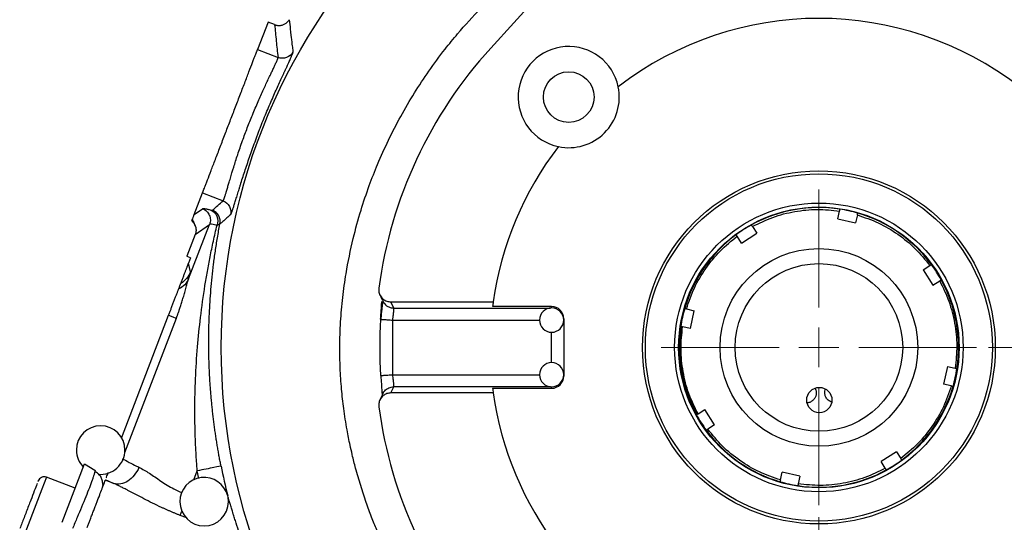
# Model space of a CAD drawing. Header units: inches. Extents: x 0.6 to 16.3, y 0.2 to 11.5.
# Tile 31 of 33: x 10.1 to 13.3, y 6.9 to 8.5. Entities that reach past the tile are written whole.
import ezdxf

# ---------------------------------------------------------------- set-up
doc = ezdxf.new("R2010")
doc.units = ezdxf.units.IN
doc.header["$MEASUREMENT"] = 0
doc.styles.add('SLDTEXTSTYLE0', font='TXT', dxfattribs={"width": 0.75})
doc.dimstyles.new('SLDDIMSTYLE0', dxfattribs={"dimtxt": 0.137795, "dimasz": 0.14, "dimexe": 0, "dimexo": 0.0625, "dimgap": 0.034449, "dimtad": 0, "dimtih": 1, "dimtoh": 1, "dimdec": 1, "dimlfac": 1.5, "dimrnd": 1e-09, "dimzin": 12, "dimdsep": 46, "dimtxsty": 'SLDTEXTSTYLE0', "dimblk1": 'CLOSED', "dimblk2": 'CLOSED', "dimsah": 1, "dimcen": 0.09, "dimadec": 0, "dimazin": 3, "dimtfac": 1, "dimtdec": 1, "dimtofl": 0, "dimtmove": 0, "dimatfit": 3, "dimldrblk": 'CLOSED', "dimfxl": 0, "dimfrac": 2, "dimtolj": 1, "dimtzin": 12, "dimarcsym": 0})
doc.dimstyles.new('SLDDIMSTYLE2', dxfattribs={"dimtxt": 0.137795, "dimasz": 0.14, "dimexe": 0, "dimexo": 0.0625, "dimgap": 0.034449, "dimtad": 0, "dimdec": 1, "dimlfac": 1.5, "dimrnd": 1e-09, "dimzin": 12, "dimdsep": 46, "dimtxsty": 'SLDTEXTSTYLE0', "dimblk1": 'CLOSED', "dimblk2": 'CLOSED', "dimsah": 1, "dimcen": 0.09, "dimadec": 0, "dimazin": 3, "dimtfac": 1, "dimtdec": 1, "dimtmove": 0, "dimatfit": 0, "dimldrblk": 'CLOSED', "dimfxl": 0, "dimfrac": 2, "dimtolj": 1, "dimtzin": 12, "dimarcsym": 0})

# ---------------------------------------------------------------- blocks, each defined once
blk = doc.blocks.new('_Closed')
at = {"color": 0, "linetype": 'ByBlock', "lineweight": -2}
for p, q in [((-1, 0.166667), (0, 0)), ((-1, 0.166667), (-1, -0.166667)), ((0, 0), (-1, -0.166667)), ((0, 0), (-1, 0))]:
    blk.add_line(p, q, dxfattribs=at)
blk = doc.blocks.new('_D_2')
at = {"color": 7, "linetype": 'Continuous', "lineweight": 0}
for p, q in [((12.7256, 6.8784), (12.7256, 4.1859)), ((11.8923, 4.8216), (11.8923, 4.1859)), ((12.2035, 4.4238), (12.1616, 4.4238)), ((12.1616, 4.4238), (12.1616, 4.205)), ((12.4072, 4.4238), (12.4492, 4.4238)), ((12.4492, 4.4238), (12.4492, 4.205)), ((11.8923, 4.2253), (11.6423, 4.2253)), ((12.7256, 4.2253), (12.9756, 4.2253)), ((12.1616, 4.205), (12.2035, 4.205)), ((12.4492, 4.205), (12.4072, 4.205))]:
    blk.add_line(p, q, dxfattribs=at)
at = {"color": 7, "linetype": 'Continuous', "lineweight": 18, "xscale": 0.14, "yscale": 0.14}
blk.add_blockref('_Closed', (11.8923, 4.2253, -0.4879), dxfattribs=at)
at = {"color": 7, "linetype": 'Continuous', "lineweight": 18, "xscale": 0.14, "yscale": 0.14, "rotation": 180.0000000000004}
blk.add_blockref('_Closed', (12.7256, 4.2253, -0.4879), dxfattribs=at)
at = {"color": 7, "linetype": 'Continuous', "lineweight": 18, "char_height": 0.1378, "attachment_point": 1, "style": 'SLDTEXTSTYLE0'}
for s, insert in [('32', (12.2035, 4.3826)), ('1.3', (12.1781, 4.1765))]:
    blk.add_mtext(s, dxfattribs=dict(at, insert=insert))
blk = doc.blocks.new('_D_6')
at = {"color": 7, "linetype": 'Continuous', "lineweight": 0}
for p, q in [((13.2853, 7.4381), (15.42, 7.4381)), ((15.3807, 7.4381), (15.3807, 6.0019)), ((15.228, 5.9739), (15.186, 5.9739)), ((15.186, 5.9739), (15.186, 5.7551)), ((15.5334, 5.9739), (15.5754, 5.9739)), ((15.5754, 5.9739), (15.5754, 5.7551)), ((15.186, 5.7551), (15.228, 5.7551)), ((15.5754, 5.7551), (15.5334, 5.7551)), ((15.3807, 4.6217), (15.3807, 5.549)), ((13.9711, 4.6217), (15.42, 4.6217))]:
    blk.add_line(p, q, dxfattribs=at)
at = {"color": 7, "linetype": 'Continuous', "lineweight": 18, "xscale": 0.14, "yscale": 0.14}
for p, rotation in [((15.3807, 7.4381, -0.4879), 90.0000000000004), ((15.3807, 4.6217, -0.4879), 270.0000000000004)]:
    blk.add_blockref('_Closed', p, dxfattribs=dict(at, rotation=rotation))
at = {"color": 7, "linetype": 'Continuous', "lineweight": 18, "char_height": 0.1378, "attachment_point": 1, "style": 'SLDTEXTSTYLE0'}
for s, insert in [('107', (15.228, 5.9328)), ('4.2', (15.2534, 5.7266))]:
    blk.add_mtext(s, dxfattribs=dict(at, insert=insert))
blk = doc.blocks.new('SW_CENTERMARKSYMBOL_0')
at = {"color": 0, "linetype": 'Continuous', "lineweight": 18}
for p, q in [((0, 0.1312), (0, 0.5203)), ((0, 0), (0, 0.0656)), ((-0.1312, 0), (-0.5203, 0)), ((0, 0), (-0.0656, 0)), ((0, 0), (0, -0.0656)), ((0, 0), (0.0656, 0)), ((0.1312, 0), (0.5203, 0)), ((0, -0.1312), (0, -0.5203))]:
    blk.add_line(p, q, dxfattribs=at)

msp = doc.modelspace()

# ---------------------------------------------------------------- linework, layer by layer
at = {"color": 7, "linetype": 'Continuous', "lineweight": 25}
for p, q in [((12.2172, 9.0541), (11.6434, 8.4246)), ((10.9091, 8.51), (10.8744, 8.4197)), ((10.9308, 8.5017), (10.9091, 8.51)), ((10.8744, 8.4197), (10.9421, 8.3937)), ((10.6656, 7.8756), (10.6931, 7.9473)), ((10.6931, 7.9473), (10.7608, 7.9213)), ((10.6656, 7.8756), (10.6932, 7.8952)), ((12.7882, 7.8619), (12.7938, 7.8876)), ((12.7882, 7.8619), (12.8468, 7.849)), ((12.8524, 7.8747), (12.8468, 7.849)), ((10.6473, 7.6639), (10.7162, 7.8435)), ((10.669, 7.8101), (10.7162, 7.8435)), ((12.5065, 7.8365), (12.5207, 7.8143)), ((10.669, 7.8101), (10.6418, 7.7392)), ((12.4702, 7.782), (12.456, 7.8042)), ((12.4702, 7.782), (12.5207, 7.8143)), ((10.6418, 7.7392), (10.6421, 7.738)), ((10.6539, 7.7335), (10.6421, 7.738)), ((10.6539, 7.7335), (10.6471, 7.7158)), ((10.6534, 7.6875), (10.6471, 7.7158)), ((13.0695, 7.6935), (13.0917, 7.7077)), ((13.0695, 7.6935), (13.1018, 7.643)), ((13.1018, 7.643), (13.124, 7.6572)), ((10.6054, 7.6091), (10.6048, 7.6094)), ((11.3238, 7.5679), (11.3142, 7.5881)), ((11.3142, 7.5881), (11.6519, 7.5881)), ((11.8441, 7.5726), (11.6498, 7.5726)), ((10.4255, 7.1386), (10.5812, 7.5441)), ((12.289, 7.5649), (12.3147, 7.5592)), ((12.3018, 7.5006), (12.3147, 7.5592)), ((11.3203, 7.3481), (11.3203, 7.5281)), ((11.8841, 7.5325), (11.8841, 7.3437)), ((12.3018, 7.5006), (12.2761, 7.5063)), ((13.1494, 7.3756), (13.1365, 7.317)), ((13.1494, 7.3756), (13.1751, 7.3699)), ((11.2804, 7.3455), (11.2808, 7.3455)), ((11.3142, 7.2881), (11.3238, 7.3082)), ((13.1622, 7.3113), (13.1365, 7.317)), ((11.6519, 7.2881), (11.3142, 7.2881)), ((11.6498, 7.3035), (11.8441, 7.3035)), ((12.3272, 7.219), (12.3494, 7.2332)), ((12.3817, 7.1826), (12.3494, 7.2332)), ((12.3817, 7.1826), (12.3595, 7.1684)), ((12.9811, 7.0942), (12.9305, 7.0619)), ((12.9811, 7.0942), (12.9953, 7.072)), ((10.23, 6.8619), (10.3039, 7.0543)), ((10.3039, 7.0543), (10.3381, 7.0338)), ((12.9447, 7.0397), (12.9305, 7.0619)), ((12.5988, 7.0015), (12.6045, 7.0272)), ((12.6631, 7.0143), (12.6045, 7.0272)), ((12.6631, 7.0143), (12.6574, 6.9886)), ((10.2731, 6.974), (10.1785, 7.0104)), ((10.3639, 6.9868), (10.3604, 6.969)), ((10.4007, 6.9895), (10.3724, 7.0003))]:
    msp.add_line(p, q, dxfattribs=at)
at = {"color": 8, "linetype": 'Continuous', "lineweight": 25}
for p, q in [((11.3238, 7.5679), (11.8406, 7.5679)), ((11.8441, 7.5681), (11.8441, 7.5726)), ((10.4367, 7.0915), (10.6067, 7.5343)), ((11.3203, 7.5281), (11.8041, 7.5281)), ((11.8441, 7.3881), (11.8441, 7.4881)), ((11.3203, 7.3481), (11.8041, 7.3481)), ((11.8406, 7.3082), (11.3238, 7.3082)), ((11.8441, 7.3035), (11.8441, 7.3081)), ((10.6644, 7.0021), (10.6756, 7.0313)), ((10.6813, 7.0062), (10.6756, 7.0313)), ((10.1785, 7.0104), (10.1632, 6.9706)), ((10.1632, 6.9706), (10.0901, 6.7801)), ((10.6379, 6.8774), (10.6193, 6.8846))]:
    msp.add_line(p, q, dxfattribs=at)
at = {"color": 7, "linetype": 'Continuous', "lineweight": 25, "flags": 128}
msp.add_lwpolyline([(12.2728, 7.5068), (12.2707, 7.4915), (12.2676, 7.4341)], dxfattribs=at)
at = {"color": 7, "linetype": 'Continuous', "lineweight": 25}
for centre, radius in [((12.7256, 7.4381), 1.9709), ((11.9007, 8.263), 0.0833), ((12.7256, 7.4381), 0.5818), ((12.7256, 7.4381), 0.5722), ((12.7256, 7.4381), 0.4758), ((12.7256, 7.4381), 0.4625), ((12.7256, 7.4381), 0.3259), ((12.7256, 7.4381), 0.2763), ((12.7271, 7.2648), 0.0417)]:
    msp.add_circle(centre, radius, dxfattribs=at)
for centre, radius, start, end in [((12.7256, 7.4381), 1.0842, 52.3827, 127.6173), ((12.7256, 7.4381), 1.4644, 137.6489, 172.3211), ((11.9007, 8.263), 0.1667, 11.7066, 258.2934), ((11.9007, 8.263), 0.1667, 258.2934, 11.7066), ((12.7256, 7.4381), 1.0842, 142.3827, 172.0475), ((12.7256, 7.4381), 0.4607, 81.324, 118.8562), ((12.7256, 7.4381), 0.4607, 73.8562, 81.324), ((12.7256, 7.4381), 0.4607, 36.324, 73.8562), ((12.7256, 7.4381), 0.4607, 118.8562, 126.324), ((12.7256, 7.4381), 0.4607, 126.324, 163.8562), ((12.7256, 7.4381), 0.4607, 28.8562, 36.324), ((12.7256, 7.4381), 0.4607, 351.324, 28.8562), ((12.7256, 7.4381), 1.0842, 172.0475, 172.8715), ((11.8441, 7.5281), 0.04, 0, 180), ((12.7256, 7.4381), 0.4607, 163.8562, 171.324), ((12.7256, 7.4381), 1.4482, 176.3355, 183.6652), ((11.8441, 7.5281), 0.04, 180, 0), ((12.7256, 7.4381), 0.4607, 171.324, 208.8562), ((12.7256, 7.4381), 0.458, 180.5, 208.7622), ((11.8441, 7.3481), 0.04, 0, 180), ((11.8441, 7.3481), 0.04, 180, 0), ((12.7256, 7.4381), 0.4607, 343.8562, 351.324), ((12.7256, 7.4381), 0.4607, 306.324, 343.8562), ((12.7256, 7.4381), 1.0842, 187.1285, 187.9525), ((12.7256, 7.4381), 1.0842, 187.9525, 217.6173), ((12.7256, 7.4381), 1.4644, 187.6789, 222.3511), ((12.7256, 7.4381), 0.4607, 208.8562, 216.324), ((10.3571, 7.0998), 0.08, 0, 180), ((12.7256, 7.4381), 0.4607, 216.324, 253.8562), ((10.3571, 7.0998), 0.08, 180, 224.3262), ((10.3571, 7.0998), 0.08, 264.2332, 0), ((12.7256, 7.4381), 2.01, 191.2229, 194.0794), ((12.7256, 7.4381), 0.4607, 298.8562, 306.324), ((12.7256, 7.4381), 0.4607, 261.324, 298.8562), ((10.1708, 6.9904), 0.0213, 69, 159), ((10.6984, 6.9297), 0.08, 14.112, 180), ((12.7256, 7.4381), 0.4607, 253.8562, 261.324), ((10.6984, 6.9297), 0.08, 0, 14.112), ((10.6984, 6.9297), 0.08, 180, 0)]:
    msp.add_arc(centre, radius, start, end, dxfattribs=at)
for centre, start_param, end_param in [((11.8441, 7.5325), 4.712389, 6.283185), ((11.8441, 7.3437), 3.141593, 4.712389)]:
    msp.add_ellipse(centre, major_axis=(0, 0.0402), ratio=0.996195, start_param=start_param, end_param=end_param, dxfattribs=at)
for points, knots in [([(12.0428, 6.0134), (12.0212, 6.0241), (11.981, 6.0439), (11.9271, 6.0743), (11.8834, 6.1009), (11.8516, 6.1217), (11.8277, 6.138), (11.8081, 6.1519), (11.7877, 6.1668), (11.7665, 6.1829), (11.7447, 6.2), (11.7246, 6.2164), (11.7034, 6.2343), (11.6827, 6.2525), (11.6592, 6.2738), (11.6348, 6.297), (11.5934, 6.338), (11.5408, 6.395), (11.483, 6.4658), (11.4336, 6.5332), (11.3883, 6.6017), (11.3451, 6.6749), (11.304, 6.7541), (11.2762, 6.8156), (11.2589, 6.8578), (11.2503, 6.8796), (11.2415, 6.903), (11.2325, 6.928), (11.2234, 6.9547), (11.2114, 6.9922), (11.1989, 7.0357), (11.1877, 7.0801), (11.1782, 7.1221), (11.1682, 7.1726), (11.1585, 7.2344), (11.1509, 7.3025), (11.1465, 7.3702), (11.1451, 7.4441), (11.1477, 7.5214), (11.1547, 7.6021), (11.1676, 7.694), (11.1872, 7.7902), (11.2138, 7.8869), (11.2412, 7.9683), (11.2715, 8.0453), (11.3058, 8.1216), (11.3463, 8.2002), (11.3908, 8.2761), (11.4395, 8.35), (11.4874, 8.4148), (11.5442, 8.4843), (11.6005, 8.5458), (11.6587, 8.6023), (11.7056, 8.6442), (11.7522, 8.6827), (11.8001, 8.7191), (11.8494, 8.7534), (11.9001, 8.7858), (11.9525, 8.8163), (12.0001, 8.8417), (12.0298, 8.8557), (12.0414, 8.8612)], [0, 0, 0, 0, 0.020404, 0.037935, 0.052349, 0.063644, 0.070084, 0.07687, 0.084001, 0.091478, 0.0993, 0.107467, 0.113465, 0.122763, 0.130794, 0.140291, 0.151251, 0.180096, 0.205875, 0.228595, 0.250824, 0.275338, 0.300499, 0.32631, 0.332462, 0.339065, 0.34612, 0.353626, 0.361585, 0.369995, 0.38693, 0.399847, 0.408746, 0.423386, 0.443434, 0.461646, 0.481374, 0.500817, 0.524151, 0.546876, 0.5693, 0.60269, 0.629889, 0.654097, 0.675318, 0.699928, 0.724848, 0.750082, 0.774391, 0.799758, 0.818241, 0.85029, 0.870251, 0.886924, 0.903496, 0.921372, 0.937826, 0.954364, 0.972221, 0.989167, 1, 1, 1, 1]), ([(10.9308, 8.5015), (10.9318, 8.5012), (10.9337, 8.5005), (10.9368, 8.4997), (10.94, 8.4992), (10.9434, 8.4989), (10.9469, 8.4989), (10.9506, 8.4992), (10.9543, 8.4999), (10.9583, 8.501), (10.9625, 8.5028), (10.967, 8.5053), (10.9714, 8.5086), (10.9757, 8.5128), (10.978, 8.5162), (10.9792, 8.518)], [0, 0, 0, 0, 0.054536, 0.111387, 0.170567, 0.232074, 0.295892, 0.361995, 0.430362, 0.500996, 0.585744, 0.678045, 0.777902, 0.885238, 1, 1, 1, 1]), ([(10.9792, 8.518), (10.9803, 8.5069), (10.9813, 8.4963), (10.9839, 8.4725), (10.9853, 8.4603), (10.9876, 8.4407), (10.9885, 8.4331), (10.9901, 8.4209), (10.9906, 8.4161), (10.9913, 8.4114)], [-0.99302873, -0.99302873, -0.99302873, -0.99302873, -0.98913116, -0.98913116, -0.9815515, -0.9815515, -0.96942405, -0.96942405, -0.95597016, -0.95597016, -0.95597016, -0.95597016]), ([(10.9309, 8.5017), (10.9317, 8.4927), (10.9333, 8.4747), (10.936, 8.4477), (10.9389, 8.4207), (10.941, 8.4027), (10.9421, 8.3937)], [0, 0, 0, 0, 0.251781, 0.5023746, 0.7517809, 1, 1, 1, 1]), ([(10.6931, 7.9473), (10.6932, 7.9475), (10.6933, 7.9477), (10.6935, 7.9484), (10.6939, 7.9493), (10.6943, 7.9504), (10.6948, 7.9517), (10.6958, 7.9543), (10.6976, 7.959), (10.7007, 7.9671), (10.7046, 7.9774), (10.711, 7.994), (10.7209, 8.0196), (10.7351, 8.0567), (10.7509, 8.0979), (10.7673, 8.1407), (10.7838, 8.1835), (10.8002, 8.2263), (10.8166, 8.2691), (10.8324, 8.3103), (10.8467, 8.3474), (10.8565, 8.373), (10.8629, 8.3896), (10.8668, 8.3999), (10.87, 8.408), (10.872, 8.4134), (10.8733, 8.4167), (10.8741, 8.4187), (10.8743, 8.4194), (10.8744, 8.4197)], [0, 0, 0, 0, 0.009781, 0.019544, 0.029298, 0.039051, 0.048811, 0.058587, 0.089502, 0.120435, 0.152548, 0.18468, 0.250112, 0.315544, 0.379711, 0.441491, 0.500003, 0.558515, 0.620295, 0.684463, 0.749895, 0.815327, 0.84744, 0.879571, 0.910486, 0.941419, 0.960946, 0.98045, 1, 1, 1, 1]), ([(10.7854, 7.8753), (10.7856, 7.8754), (10.7858, 7.8756), (10.7862, 7.8762), (10.7866, 7.8768), (10.7871, 7.8779), (10.7879, 7.8796), (10.789, 7.8824), (10.7903, 7.8858), (10.7917, 7.8898), (10.7932, 7.8943), (10.7955, 7.9012), (10.7987, 7.9113), (10.8031, 7.9255), (10.8081, 7.9417), (10.8127, 7.9568), (10.8161, 7.968), (10.8182, 7.9747), (10.8213, 7.9848), (10.8264, 8.0008), (10.8338, 8.0233), (10.8418, 8.0469), (10.8503, 8.0713), (10.8592, 8.0964), (10.8669, 8.1177), (10.8731, 8.1348), (10.8769, 8.1451), (10.8801, 8.1537), (10.8834, 8.1622), (10.8893, 8.1773), (10.8978, 8.1982), (10.9081, 8.2226), (10.9217, 8.2542), (10.9382, 8.2915), (10.9516, 8.321), (10.959, 8.3371), (10.9616, 8.3427), (10.9639, 8.3477), (10.9669, 8.3543), (10.9711, 8.3633), (10.9765, 8.375), (10.982, 8.3872), (10.9864, 8.397), (10.9887, 8.4028), (10.99, 8.4061), (10.9907, 8.4083), (10.9912, 8.4103), (10.9913, 8.411), (10.9913, 8.4114)], [0, 0, 0, 0, 0.009068, 0.017344, 0.024831, 0.031525, 0.047154, 0.06318, 0.079697, 0.094811, 0.110583, 0.126349, 0.157846, 0.189279, 0.220605, 0.251784, 0.267325, 0.275097, 0.282871, 0.313975, 0.345096, 0.376215, 0.407313, 0.438378, 0.469416, 0.484929, 0.500428, 0.507014, 0.515925, 0.531423, 0.562422, 0.593444, 0.624492, 0.686563, 0.748666, 0.764235, 0.772006, 0.779833, 0.792987, 0.811126, 0.83651, 0.874016, 0.909939, 0.937071, 0.949789, 0.964522, 0.981265, 1, 1, 1, 1]), ([(10.7608, 7.9213), (10.7609, 7.9215), (10.7612, 7.9217), (10.7617, 7.9225), (10.7622, 7.9235), (10.7628, 7.9248), (10.7635, 7.9265), (10.7643, 7.9284), (10.7651, 7.9306), (10.766, 7.9332), (10.7669, 7.936), (10.768, 7.9392), (10.7696, 7.9445), (10.7722, 7.9529), (10.7758, 7.9651), (10.78, 7.9796), (10.7863, 8.0008), (10.7956, 8.0317), (10.809, 8.0735), (10.8241, 8.1175), (10.8405, 8.1619), (10.8581, 8.2057), (10.8764, 8.2486), (10.8943, 8.2885), (10.908, 8.3179), (10.9175, 8.3378), (10.924, 8.3513), (10.9294, 8.3627), (10.9336, 8.3718), (10.9367, 8.3785), (10.9389, 8.3835), (10.9405, 8.3875), (10.9415, 8.3904), (10.9421, 8.3926), (10.9421, 8.3933), (10.9421, 8.3937)], [0, 0, 0, 0, 0.010935, 0.021959, 0.033072, 0.044274, 0.055565, 0.066947, 0.078419, 0.089981, 0.101634, 0.113379, 0.125215, 0.155177, 0.187826, 0.216333, 0.25024, 0.312501, 0.375054, 0.441204, 0.500233, 0.55924, 0.625335, 0.687839, 0.750116, 0.784817, 0.812467, 0.84474, 0.875073, 0.897397, 0.919118, 0.940237, 0.960755, 0.980676, 1, 1, 1, 1]), ([(10.6932, 7.8952), (10.6934, 7.8952), (10.6937, 7.8954), (10.6945, 7.8956), (10.6955, 7.8957), (10.6967, 7.8957), (10.6982, 7.8956), (10.6999, 7.8954), (10.7023, 7.8951), (10.7056, 7.8945), (10.7101, 7.8936), (10.7153, 7.8923), (10.7193, 7.8913), (10.7213, 7.8908)], [0, 0, 0, 0, 0.071602, 0.143049, 0.2144, 0.285716, 0.357056, 0.42848, 0.500049, 0.625138, 0.749946, 0.874793, 1, 1, 1, 1]), ([(10.6932, 7.8952), (10.6981, 7.8933), (10.7026, 7.8904), (10.7102, 7.8832), (10.7132, 7.8789), (10.7175, 7.8693), (10.7187, 7.8641), (10.719, 7.8537), (10.7181, 7.8484), (10.7162, 7.8435)], [0, 0, 0, 0, 0.25, 0.25, 0.5, 0.5, 0.75, 0.75, 1, 1, 1, 1]), ([(10.7213, 7.8908), (10.7222, 7.8906), (10.723, 7.8904), (10.7242, 7.8902), (10.7246, 7.8901), (10.7252, 7.8901), (10.7253, 7.8901), (10.7255, 7.8901), (10.7256, 7.8901), (10.7256, 7.8902)], [-0.06989646, -0.06989646, -0.06989646, -0.06989646, -0.0611594, -0.0611594, -0.04718011, -0.04718011, -0.02481324, -0.02481324, 0, 0, 0, 0]), ([(10.7256, 7.8902), (10.7314, 7.8954), (10.7431, 7.9058), (10.7549, 7.9162), (10.7608, 7.9213)], [0, 0, 0, 0, 0.501337, 1, 1, 1, 1]), ([(12.5065, 7.8365), (12.5286, 7.8473), (12.5731, 7.8692), (12.6457, 7.8875), (12.72, 7.8953), (12.7693, 7.8902), (12.7938, 7.8876)], [0, 0, 0, 0, 0.248325, 0.5, 0.751675, 1, 1, 1, 1]), ([(12.7938, 7.8876), (12.794, 7.8883), (12.7943, 7.8896), (12.7946, 7.8914), (12.7949, 7.8927), (12.7951, 7.8934), (12.7951, 7.8935), (12.7951, 7.8935)], [0, 0, 0, 0, 0.215275, 0.430557, 0.645622, 0.860245, 1, 1, 1, 1]), ([(10.6576, 7.8548), (10.6582, 7.8563), (10.6593, 7.8593), (10.661, 7.8635), (10.6625, 7.8677), (10.6641, 7.8717), (10.6651, 7.8743), (10.6656, 7.8756)], [0, 0, 0, 0, 0.19533, 0.392994, 0.592993, 0.795328, 1, 1, 1, 1]), ([(10.6592, 7.8592), (10.6603, 7.857), (10.6643, 7.8493), (10.6662, 7.8441), (10.6676, 7.8404)], [0, 0, 0, 0, 0.279295, 1, 1, 1, 1]), ([(10.7854, 7.8753), (10.7812, 7.8716), (10.777, 7.868), (10.7683, 7.8605), (10.7639, 7.8567), (10.7568, 7.8504), (10.7541, 7.848), (10.7509, 7.8452), (10.7507, 7.845), (10.7504, 7.8448)], [0.97201612, 0.97201612, 0.97201612, 0.97201612, 0.97753319, 0.97753319, 0.98475838, 0.98475838, 0.98927412, 0.98927412, 0.98963545, 0.98963545, 0.98963545, 0.98963545]), ([(12.8524, 7.8747), (12.8526, 7.8754), (12.8529, 7.8767), (12.8532, 7.8785), (12.8535, 7.8798), (12.8537, 7.8805), (12.8537, 7.8806), (12.8537, 7.8806)], [0, 0, 0, 0, 0.215275, 0.430557, 0.645622, 0.860245, 1, 1, 1, 1]), ([(12.8524, 7.8747), (12.8757, 7.8668), (12.9226, 7.8507), (12.9868, 7.8124), (13.045, 7.7654), (13.0762, 7.7268), (13.0917, 7.7077)], [0, 0, 0, 0, 0.248325, 0.5, 0.751675, 1, 1, 1, 1]), ([(10.6576, 7.8548), (10.6584, 7.8541), (10.6601, 7.8526), (10.6623, 7.8502), (10.6642, 7.8477), (10.666, 7.845), (10.6675, 7.8423), (10.6687, 7.8395), (10.6697, 7.8367), (10.6705, 7.8339), (10.6711, 7.831), (10.6715, 7.8282), (10.6717, 7.8254), (10.6716, 7.8227), (10.6714, 7.82), (10.6711, 7.8174), (10.6705, 7.8149), (10.6698, 7.8124), (10.6693, 7.8109), (10.669, 7.8101)], [0, 0, 0, 0, 0.0673015, 0.1335411, 0.198719, 0.2628357, 0.3258916, 0.387887, 0.4488225, 0.5086985, 0.5675156, 0.6252742, 0.6819749, 0.7376184, 0.7922052, 0.845736, 0.8982115, 0.9496326, 1, 1, 1, 1]), ([(10.6756, 7.0313), (10.6752, 7.037), (10.6743, 7.0485), (10.6731, 7.0659), (10.672, 7.0835), (10.671, 7.1015), (10.6701, 7.1197), (10.6694, 7.1383), (10.6688, 7.1571), (10.6683, 7.1763), (10.6679, 7.1957), (10.6678, 7.2154), (10.6677, 7.2617), (10.6694, 7.3368), (10.6757, 7.4374), (10.6861, 7.54), (10.6977, 7.6226), (10.709, 7.6891), (10.7182, 7.7378), (10.7287, 7.7886), (10.7367, 7.823), (10.7408, 7.8405)], [0, 0, 0, 0, 0.020609, 0.041574, 0.062898, 0.084581, 0.106623, 0.129026, 0.15179, 0.174916, 0.198404, 0.222257, 0.246473, 0.366774, 0.496307, 0.616319, 0.74725, 0.806017, 0.86773, 0.932391, 1, 1, 1, 1]), ([(10.754, 7.0469), (10.753, 7.0521), (10.751, 7.0625), (10.748, 7.0783), (10.7452, 7.0943), (10.7424, 7.1105), (10.7397, 7.1269), (10.7371, 7.1435), (10.7347, 7.1604), (10.7323, 7.1774), (10.73, 7.1947), (10.7279, 7.2122), (10.7259, 7.2298), (10.724, 7.2477), (10.7223, 7.2659), (10.7207, 7.2842), (10.7192, 7.3027), (10.7179, 7.3214), (10.7168, 7.3404), (10.7158, 7.3595), (10.715, 7.3789), (10.7143, 7.3985), (10.7139, 7.4182), (10.7135, 7.4434), (10.7135, 7.4744), (10.7142, 7.5114), (10.7155, 7.5495), (10.7177, 7.5886), (10.7206, 7.6289), (10.7245, 7.6701), (10.7293, 7.7124), (10.7352, 7.7558), (10.7421, 7.8001), (10.7476, 7.8297), (10.7504, 7.8448)], [0, 0, 0, 0, 0.019116, 0.038471, 0.058069, 0.077914, 0.098009, 0.118359, 0.138965, 0.159833, 0.180964, 0.202362, 0.22403, 0.245971, 0.268187, 0.290682, 0.313458, 0.336516, 0.359861, 0.383493, 0.407416, 0.431632, 0.456142, 0.480948, 0.525658, 0.571942, 0.619811, 0.669275, 0.720343, 0.773022, 0.827321, 0.883246, 0.940803, 1, 1, 1, 1]), ([(10.7408, 7.8405), (10.7382, 7.8412), (10.7358, 7.8417), (10.7301, 7.8429), (10.7271, 7.8435), (10.7207, 7.8443), (10.718, 7.8444), (10.7163, 7.8436), (10.7162, 7.8436), (10.7161, 7.8436)], [1.1983158, 1.1983158, 1.1983158, 1.1983158, 1.4052593, 1.4052593, 1.5918, 1.5918, 1.708388, 1.708388, 1.7134738, 1.7134738, 1.7134738, 1.7134738]), ([(10.7498, 7.8449), (10.7497, 7.8447), (10.7494, 7.8442), (10.7486, 7.8433), (10.747, 7.8423), (10.7444, 7.8414), (10.7417, 7.841), (10.7403, 7.8407)], [0, 0, 0, 0, 0.1076926, 0.2622662, 0.4630614, 0.7092738, 1, 1, 1, 1]), ([(12.5065, 7.8365), (12.5062, 7.8371), (12.5054, 7.8382), (12.5045, 7.8397), (12.5037, 7.8409), (12.5033, 7.8415), (12.5033, 7.8415), (12.5033, 7.8416)], [0, 0, 0, 0, 0.215275, 0.430557, 0.645622, 0.860245, 1, 1, 1, 1]), ([(12.289, 7.5649), (12.2969, 7.5882), (12.313, 7.6351), (12.3513, 7.6993), (12.3984, 7.7574), (12.4369, 7.7887), (12.456, 7.8042)], [0, 0, 0, 0, 0.248325, 0.5, 0.751675, 1, 1, 1, 1]), ([(12.456, 7.8042), (12.4556, 7.8047), (12.4549, 7.8059), (12.4539, 7.8074), (12.4532, 7.8085), (12.4528, 7.8092), (12.4528, 7.8092), (12.4527, 7.8092)], [0, 0, 0, 0, 0.215275, 0.430557, 0.645622, 0.860245, 1, 1, 1, 1]), ([(10.6213, 7.6485), (10.622, 7.6504), (10.6234, 7.6541), (10.6256, 7.6598), (10.6277, 7.6653), (10.6298, 7.6707), (10.6318, 7.676), (10.6338, 7.6811), (10.6356, 7.6859), (10.6373, 7.6904), (10.6389, 7.6944), (10.6404, 7.6983), (10.6416, 7.7015), (10.6425, 7.7038), (10.643, 7.7052), (10.6436, 7.7066), (10.6441, 7.708), (10.6446, 7.7093), (10.6451, 7.7106), (10.6456, 7.7119), (10.6461, 7.7132), (10.6466, 7.7144), (10.6469, 7.7154), (10.6471, 7.7158)], [0, 0, 0, 0, 0.132628, 0.256047, 0.37026, 0.475271, 0.571087, 0.657715, 0.735165, 0.795018, 0.847115, 0.891481, 0.92815, 0.940474, 0.951585, 0.961491, 0.970206, 0.977748, 0.984144, 0.98944, 0.99372, 0.99714, 1, 1, 1, 1]), ([(13.0917, 7.7077), (13.0923, 7.7081), (13.0934, 7.7088), (13.0949, 7.7098), (13.0961, 7.7105), (13.0967, 7.7109), (13.0967, 7.7109), (13.0968, 7.711)], [0, 0, 0, 0, 0.215275, 0.430557, 0.645622, 0.860245, 1, 1, 1, 1]), ([(10.6066, 7.5343), (10.6068, 7.5349), (10.6074, 7.5364), (10.6083, 7.5387), (10.6094, 7.5417), (10.6107, 7.5451), (10.6121, 7.5491), (10.6137, 7.5537), (10.6155, 7.5587), (10.6175, 7.5643), (10.6195, 7.5704), (10.6217, 7.5769), (10.6239, 7.5839), (10.6262, 7.5913), (10.6285, 7.5991), (10.6309, 7.6071), (10.6332, 7.6154), (10.6356, 7.6239), (10.638, 7.6324), (10.6403, 7.6408), (10.6426, 7.649), (10.645, 7.6569), (10.6465, 7.6616), (10.6473, 7.6639)], [0, 0, 0, 0, 0.013037, 0.029843, 0.050412, 0.074738, 0.102806, 0.134599, 0.170088, 0.209235, 0.251988, 0.298284, 0.348041, 0.401141, 0.457381, 0.516617, 0.578699, 0.643467, 0.71075, 0.780377, 0.852078, 0.925436, 1, 1, 1, 1]), ([(10.6473, 7.6639), (10.6473, 7.6639), (10.6473, 7.6639), (10.6473, 7.6639), (10.6414, 7.6497), (10.6296, 7.6378), (10.6145, 7.6308)], [0.5616281, 0.5616281, 0.5616281, 0.5616281, 0.5616483, 0.5616483, 0.5616483, 1.0000202, 1.0000202, 1.0000202, 1.0000202]), ([(10.6534, 7.6875), (10.6504, 7.6795), (10.646, 7.672), (10.6351, 7.6588), (10.6285, 7.653), (10.6213, 7.6485)], [0, 0, 0, 0, 0.5, 0.5, 1, 1, 1, 1]), ([(10.5812, 7.5441), (10.5818, 7.5458), (10.5832, 7.5493), (10.5852, 7.5545), (10.5871, 7.5596), (10.5891, 7.5647), (10.592, 7.5722), (10.5956, 7.5818), (10.6001, 7.5934), (10.6043, 7.6043), (10.6075, 7.6128), (10.61, 7.6191), (10.6117, 7.6235), (10.6132, 7.6274), (10.614, 7.6297), (10.6145, 7.6308)], [0, 0, 0, 0, 0.052951, 0.105651, 0.158181, 0.210625, 0.263066, 0.388622, 0.511821, 0.637134, 0.757024, 0.820764, 0.882231, 0.941828, 1, 1, 1, 1]), ([(10.6145, 7.6308), (10.6148, 7.6318), (10.6156, 7.6337), (10.6166, 7.6363), (10.6175, 7.6387), (10.6183, 7.6408), (10.6192, 7.6432), (10.6201, 7.6455), (10.6208, 7.6474), (10.6211, 7.6481), (10.6213, 7.6485)], [0, 0, 0, 0, 0.100242, 0.2001194, 0.2998794, 0.3997705, 0.5000398, 0.6666611, 0.8329336, 1, 1, 1, 1]), ([(11.2744, 7.6338), (11.2742, 7.6292), (11.274, 7.6201), (11.2793, 7.607), (11.2883, 7.5967), (11.3004, 7.5896), (11.3095, 7.5886), (11.3142, 7.5881)], [0, 0, 0, 0, 0.199414, 0.398488, 0.602512, 0.794514, 1, 1, 1, 1]), ([(13.1291, 7.6604), (13.129, 7.6604), (13.1289, 7.6603), (13.128, 7.6597), (13.1268, 7.6589), (13.1253, 7.658), (13.1244, 7.6574), (13.124, 7.6572)], [0, 0, 0, 0, 0.21412, 0.428233, 0.64255, 0.8573, 1, 1, 1, 1]), ([(13.124, 7.6572), (13.1349, 7.6351), (13.1567, 7.5906), (13.175, 7.5181), (13.1828, 7.4437), (13.1777, 7.3944), (13.1751, 7.3699)], [0, 0, 0, 0, 0.248325, 0.5, 0.751675, 1, 1, 1, 1]), ([(11.2775, 7.612), (11.2792, 7.6086), (11.2816, 7.6035), (11.2849, 7.5965), (11.2866, 7.593), (11.2874, 7.5912)], [0, 0, 0, 0, 0.496782, 0.739131, 1, 1, 1, 1]), ([(11.2874, 7.5908), (11.2873, 7.5902), (11.287, 7.589), (11.2855, 7.5767), (11.2836, 7.561), (11.2819, 7.5443), (11.2812, 7.5347), (11.2809, 7.5306)], [0, 0, 0, 0, 0.222644, 0.427401, 0.702294, 0.871771, 1, 1, 1, 1]), ([(11.3203, 7.5281), (11.3207, 7.5312), (11.3213, 7.5362), (11.3225, 7.5456), (11.3238, 7.5558), (11.3246, 7.5651), (11.324, 7.567), (11.3238, 7.5679)], [0, 0, 0, 0, 0.159313, 0.251606, 0.501689, 0.760144, 1, 1, 1, 1]), ([(12.289, 7.5649), (12.2883, 7.565), (12.287, 7.5653), (12.2852, 7.5657), (12.2839, 7.566), (12.2832, 7.5662), (12.2831, 7.5662), (12.2831, 7.5662)], [0, 0, 0, 0, 0.215275, 0.430557, 0.645622, 0.860245, 1, 1, 1, 1]), ([(12.2761, 7.5063), (12.2754, 7.5064), (12.2741, 7.5067), (12.2724, 7.5071), (12.271, 7.5074), (12.2703, 7.5076), (12.2703, 7.5076), (12.2702, 7.5076)], [0, 0, 0, 0, 0.215275, 0.430557, 0.645622, 0.860245, 1, 1, 1, 1]), ([(12.3272, 7.219), (12.3164, 7.2411), (12.2945, 7.2856), (12.2762, 7.3581), (12.2684, 7.4325), (12.2735, 7.4818), (12.2761, 7.5063)], [0, 0, 0, 0, 0.248325, 0.5, 0.751675, 1, 1, 1, 1]), ([(11.2809, 7.3456), (11.2815, 7.336), (11.2827, 7.3189), (11.2839, 7.3001), (11.2847, 7.2885), (11.285, 7.284), (11.2853, 7.2817), (11.2856, 7.2818), (11.2856, 7.2818)], [0, 0, 0, 0, 0.318385, 0.568294, 0.75112, 0.875484, 0.971703, 1, 1, 1, 1]), ([(11.3238, 7.3082), (11.324, 7.3091), (11.3246, 7.311), (11.3238, 7.3204), (11.3225, 7.3306), (11.3213, 7.34), (11.3207, 7.3449), (11.3203, 7.3481)], [0, 0, 0, 0, 0.239893, 0.498467, 0.748839, 0.839044, 1, 1, 1, 1]), ([(13.1751, 7.3699), (13.1758, 7.3697), (13.1771, 7.3695), (13.1789, 7.3691), (13.1802, 7.3688), (13.1809, 7.3686), (13.181, 7.3686), (13.181, 7.3686)], [0, 0, 0, 0, 0.215275, 0.430557, 0.645622, 0.860245, 1, 1, 1, 1]), ([(13.1622, 7.3113), (13.1543, 7.288), (13.1383, 7.2411), (13.0999, 7.1769), (13.0529, 7.1187), (13.0144, 7.0875), (12.9953, 7.072)], [0, 0, 0, 0, 0.248325, 0.5, 0.751675, 1, 1, 1, 1]), ([(13.1622, 7.3113), (13.1629, 7.3111), (13.1642, 7.3109), (13.166, 7.3105), (13.1673, 7.3102), (13.168, 7.31), (13.1681, 7.31), (13.1681, 7.31)], [0, 0, 0, 0, 0.215275, 0.430557, 0.645622, 0.860245, 1, 1, 1, 1]), ([(11.3142, 7.2881), (11.3097, 7.2876), (11.3007, 7.2867), (11.2885, 7.2797), (11.2795, 7.2695), (11.274, 7.2564), (11.2743, 7.2472), (11.2744, 7.2424)], [0, 0, 0, 0, 0.197771, 0.395193, 0.598315, 0.790277, 1, 1, 1, 1]), ([(11.2874, 7.285), (11.286, 7.282), (11.2827, 7.275), (11.2794, 7.2681), (11.2775, 7.2641)], [0, 0, 0, 0, 0.434186, 1, 1, 1, 1]), ([(12.7128, 7.3033), (12.713, 7.303), (12.7156, 7.2999), (12.7167, 7.2942), (12.7174, 7.2858), (12.716, 7.2774), (12.7109, 7.2679), (12.7028, 7.2606), (12.6945, 7.2562), (12.6891, 7.2556), (12.6873, 7.2554)], [0, 0, 0, 0, 0.017536, 0.188073, 0.248858, 0.41208, 0.575208, 0.741051, 0.916751, 1, 1, 1, 1]), ([(12.7679, 7.2579), (12.7638, 7.2597), (12.7561, 7.2632), (12.7484, 7.2732), (12.7455, 7.282), (12.745, 7.2904), (12.7453, 7.2961), (12.7473, 7.2996), (12.7476, 7.3001)], [0, 0, 0, 0, 0.252435, 0.485476, 0.694268, 0.768688, 0.968525, 1, 1, 1, 1]), ([(12.3272, 7.219), (12.3266, 7.2186), (12.3255, 7.2179), (12.324, 7.2169), (12.3228, 7.2162), (12.3222, 7.2158), (12.3222, 7.2158), (12.3222, 7.2158)], [0, 0, 0, 0, 0.215275, 0.430557, 0.645622, 0.860245, 1, 1, 1, 1]), ([(12.3595, 7.1684), (12.359, 7.1681), (12.3578, 7.1674), (12.3563, 7.1664), (12.3552, 7.1657), (12.3546, 7.1653), (12.3545, 7.1652), (12.3545, 7.1652)], [0, 0, 0, 0, 0.215275, 0.430557, 0.645622, 0.860245, 1, 1, 1, 1]), ([(12.5988, 7.0015), (12.5755, 7.0094), (12.5286, 7.0254), (12.4644, 7.0638), (12.4063, 7.1108), (12.375, 7.1493), (12.3595, 7.1684)], [0, 0, 0, 0, 0.248325, 0.5, 0.751675, 1, 1, 1, 1]), ([(10.4292, 7.0721), (10.4341, 7.0686), (10.4416, 7.0642), (10.4584, 7.0554), (10.4664, 7.0514), (10.478, 7.0458), (10.4807, 7.0446), (10.4835, 7.0433)], [-1.3077739, -1.3077739, -1.3077739, -1.3077739, -1.0447577, -1.0447577, -0.8638911, -0.8638911, -0.8110623, -0.8110623, -0.8110623, -0.8110623]), ([(12.9953, 7.072), (12.9956, 7.0714), (12.9964, 7.0703), (12.9973, 7.0688), (12.9981, 7.0676), (12.9984, 7.067), (12.9985, 7.067), (12.9985, 7.0669)], [0, 0, 0, 0, 0.215275, 0.430557, 0.645622, 0.860245, 1, 1, 1, 1]), ([(10.3381, 7.0338), (10.3385, 7.0334), (10.339, 7.0329), (10.3379, 7.0289), (10.3378, 7.0286)], [0, 0, 0, 0, 0.929336, 1, 1, 1, 1]), ([(10.3639, 6.9868), (10.3637, 6.9914), (10.3631, 7.0007), (10.3577, 7.0127), (10.3494, 7.0227), (10.3418, 7.0268), (10.3379, 7.0289)], [0, 0, 0, 0, 0.24674, 0.496303, 0.747818, 1, 1, 1, 1]), ([(10.3757, 7.0088), (10.376, 7.0095), (10.377, 7.0121), (10.3793, 7.0182), (10.3812, 7.0232), (10.3822, 7.0256)], [0, 0, 0, 0, 0.173118, 0.595257, 1, 1, 1, 1]), ([(12.9447, 7.0397), (12.9226, 7.0288), (12.8781, 7.007), (12.8056, 6.9887), (12.7312, 6.9809), (12.6819, 6.986), (12.6574, 6.9886)], [0, 0, 0, 0, 0.248325, 0.5, 0.751675, 1, 1, 1, 1]), ([(12.9447, 7.0397), (12.9451, 7.0391), (12.9458, 7.038), (12.9468, 7.0365), (12.9475, 7.0353), (12.9479, 7.0347), (12.9479, 7.0346), (12.9479, 7.0346)], [0, 0, 0, 0, 0.215275, 0.430557, 0.645622, 0.860245, 1, 1, 1, 1]), ([(10.1476, 6.9894), (10.1473, 6.9887), (10.1455, 6.9839), (10.1416, 6.9739), (10.1383, 6.9652)], [0, 0, 0, 0, 0.133187, 1, 1, 1, 1]), ([(10.1508, 6.9978), (10.1509, 6.9979), (10.1511, 6.9987), (10.1506, 6.9973), (10.1501, 6.9961)], [0, 0, 0, 0, 0.129051, 1, 1, 1, 1]), ([(10.3128, 6.8449), (10.3135, 6.8468), (10.3149, 6.8505), (10.317, 6.856), (10.3191, 6.8615), (10.3213, 6.867), (10.3245, 6.8754), (10.3288, 6.8867), (10.3342, 6.9008), (10.3395, 6.9145), (10.3463, 6.9323), (10.3542, 6.9527), (10.3606, 6.9696), (10.3648, 6.9805), (10.3674, 6.9873), (10.3695, 6.9926), (10.3708, 6.9961), (10.3717, 6.9983), (10.3722, 6.9997), (10.3723, 7.0001), (10.3724, 7.0003)], [0, 0, 0, 0, 0.023463, 0.046876, 0.070271, 0.093676, 0.117122, 0.178916, 0.240765, 0.304953, 0.369198, 0.500005, 0.630813, 0.695002, 0.759246, 0.821041, 0.882889, 0.921914, 0.960905, 1, 1, 1, 1]), ([(10.6193, 6.8846), (10.6163, 6.8857), (10.6103, 6.888), (10.6014, 6.8916), (10.5925, 6.8953), (10.5837, 6.8991), (10.5748, 6.9029), (10.566, 6.9069), (10.5503, 6.9141), (10.5279, 6.925), (10.4997, 6.9394), (10.4727, 6.9536), (10.4513, 6.9649), (10.4348, 6.9733), (10.423, 6.9792), (10.4116, 6.9847), (10.4043, 6.9879), (10.4007, 6.9895)], [0, 0, 0, 0, 0.037432, 0.074916, 0.11247, 0.150114, 0.187864, 0.225739, 0.263758, 0.392206, 0.520962, 0.645328, 0.767425, 0.827596, 0.886347, 0.943779, 1, 1, 1, 1]), ([(12.5988, 7.0015), (12.5987, 7.0008), (12.5984, 6.9995), (12.598, 6.9977), (12.5977, 6.9964), (12.5976, 6.9957), (12.5975, 6.9956), (12.5975, 6.9956)], [0, 0, 0, 0, 0.215275, 0.430557, 0.645622, 0.860245, 1, 1, 1, 1]), ([(12.6574, 6.9886), (12.6573, 6.9879), (12.657, 6.9866), (12.6566, 6.9848), (12.6563, 6.9835), (12.6562, 6.9828), (12.6561, 6.9827), (12.6561, 6.9827)], [0, 0, 0, 0, 0.215275, 0.430557, 0.645622, 0.860245, 1, 1, 1, 1]), ([(10.1383, 6.9652), (10.1345, 6.9553), (10.1287, 6.9401), (10.1193, 6.9156), (10.1117, 6.896), (10.1044, 6.8768), (10.0969, 6.8573), (10.0929, 6.8469), (10.0908, 6.8414)], [0, 0, 0, 0, 0.263054, 0.404661, 0.549273, 0.693885, 0.835492, 1, 1, 1, 1]), ([(10.8643, 6.6915), (10.8631, 6.6945), (10.8604, 6.7013), (10.8562, 6.7119), (10.852, 6.7227), (10.8474, 6.7348), (10.8423, 6.7484), (10.8363, 6.7648), (10.8312, 6.779), (10.8269, 6.7908), (10.824, 6.7991), (10.8209, 6.8078), (10.817, 6.8195), (10.8101, 6.8401), (10.8038, 6.8595), (10.7988, 6.8753), (10.7964, 6.8826), (10.794, 6.8902), (10.7909, 6.9002), (10.7877, 6.9107), (10.785, 6.9197), (10.7829, 6.9266), (10.7808, 6.9334), (10.7784, 6.9413), (10.7768, 6.9464), (10.776, 6.9491)], [0, 0, 0, 0, 0.030804, 0.070675, 0.108299, 0.141651, 0.194993, 0.24837, 0.310626, 0.341736, 0.372838, 0.397416, 0.435025, 0.497206, 0.621749, 0.653024, 0.684378, 0.70951, 0.747277, 0.810334, 0.848453, 0.873494, 0.909894, 0.952102, 1, 1, 1, 1])]:
    msp.add_open_spline(points, degree=3, knots=knots, dxfattribs=at)
for points in [[(10.9913, 8.4114), (10.9866, 8.4032), (10.9712, 8.3901), (10.9509, 8.3903), (10.9421, 8.3937)], [(10.7213, 7.8908), (10.7299, 7.8872), (10.7441, 7.8723), (10.7443, 7.8503), (10.7408, 7.8405)], [(10.7504, 7.8448), (10.7523, 7.854), (10.7493, 7.8737), (10.7343, 7.8868), (10.7256, 7.8902)], [(10.7608, 7.9213), (10.7696, 7.9179), (10.7848, 7.9045), (10.7875, 7.8845), (10.7854, 7.8753)], [(10.6414, 7.7383), (10.6416, 7.7386), (10.6417, 7.7389), (10.6418, 7.7392)], [(10.6473, 7.6639), (10.6517, 7.6776), (10.6538, 7.6858), (10.6534, 7.6875)], [(10.5812, 7.5441), (10.5935, 7.5394), (10.6025, 7.5359), (10.6066, 7.5343)], [(11.2804, 7.5307), (11.2804, 7.5307), (11.2804, 7.5307), (11.2826, 7.5305), (11.2861, 7.5303), (11.2911, 7.53), (11.2973, 7.5296), (11.3044, 7.5291), (11.3122, 7.5286), (11.3176, 7.5283), (11.3203, 7.5281)], [(10.754, 7.0469), (10.7533, 7.0467), (10.7357, 7.0433), (10.6957, 7.0353), (10.6756, 7.0313)], [(10.4835, 7.0433), (10.4756, 7.0244), (10.4489, 6.991), (10.4148, 6.9848), (10.4007, 6.9895)], [(10.3731, 7.0021), (10.3815, 6.9982), (10.3907, 6.9939), (10.4007, 6.9895)]]:
    msp.add_open_spline(points, degree=3, dxfattribs=at)
at = {"color": 8, "linetype": 'Continuous', "lineweight": 25}
for points, knots in [([(11.2804, 7.5307), (11.281, 7.5407), (11.2823, 7.5606), (11.2837, 7.5813), (11.284, 7.5883), (11.284, 7.5893)], [0, 0, 0, 0, 0.462646, 0.922092, 1, 1, 1, 1]), ([(11.2876, 7.5913), (11.2881, 7.5902), (11.2895, 7.5866), (11.2936, 7.5811), (11.2999, 7.5754), (11.3072, 7.5712), (11.3153, 7.5685), (11.321, 7.5681), (11.3238, 7.5679)], [0, 0, 0, 0, 0.074391, 0.259144, 0.443896, 0.629221, 0.814709, 1, 1, 1, 1]), ([(11.2876, 7.2849), (11.2881, 7.2859), (11.2895, 7.2896), (11.2936, 7.295), (11.2999, 7.3007), (11.3072, 7.3049), (11.3153, 7.3077), (11.321, 7.3081), (11.3238, 7.3082)], [0, 0, 0, 0, 0.074374, 0.25913, 0.443885, 0.629214, 0.814706, 1, 1, 1, 1]), ([(10.3378, 7.0286), (10.3371, 7.0258), (10.336, 7.0213), (10.3326, 7.0108), (10.3279, 6.9975), (10.3202, 6.9767), (10.3083, 6.9465), (10.2946, 6.9129), (10.2797, 6.8774), (10.2695, 6.8535), (10.2642, 6.8413)], [0, 0, 0, 0, 0.125024, 0.200601, 0.275598, 0.423758, 0.571923, 0.722297, 0.858111, 1, 1, 1, 1]), ([(10.4835, 7.0433), (10.4946, 7.0371), (10.5169, 7.0247), (10.555, 6.9979), (10.5909, 6.9746), (10.6158, 6.9635), (10.6249, 6.9595)], [0, 0, 0, 0, 0.279199, 0.559704, 0.839245, 1, 1, 1, 1]), ([(10.6193, 6.8846), (10.6206, 6.8879), (10.6221, 6.8918), (10.6244, 6.8979), (10.6247, 6.8987)], [0, 0, 0, 0, 0.86773, 1, 1, 1, 1])]:
    msp.add_open_spline(points, degree=3, knots=knots, dxfattribs=at)
msp.add_open_spline([(11.2808, 7.3455), (11.2813, 7.3456), (11.2825, 7.3457), (11.2861, 7.3459), (11.2911, 7.3462), (11.2973, 7.3466), (11.3044, 7.3471), (11.3122, 7.3476), (11.3176, 7.3479), (11.3203, 7.3481)], degree=3, dxfattribs=at)

# ---------------------------------------------------------------- block references
at = {"color": 7, "linetype": 'Continuous', "lineweight": 0}
msp.add_blockref('SW_CENTERMARKSYMBOL_0', (12.7256, 7.4381), dxfattribs=at)

# ---------------------------------------------------------------- dimensions: what is measured, and where the dimension line sits
at = {"color": 7, "linetype": 'Continuous', "lineweight": 18}
dim = msp.add_linear_dim(base=(15.3807, 4.6217), p1=(13.2459, 7.4381), p2=(13.9318, 4.6217), angle=90, dimstyle='SLDDIMSTYLE0', dxfattribs=at)
dim.commit()
dim.dimension.update_dxf_attribs({"geometry": '_D_6', "text_midpoint": (15.3807, 5.7754), "dimtype": 160})
dim = msp.add_linear_dim(base=(11.8923, 4.2253), p1=(12.7256, 6.9178), p2=(11.8923, 4.8609), dimstyle='SLDDIMSTYLE2', dxfattribs=at)
dim.commit()
dim.dimension.update_dxf_attribs({"geometry": '_D_2', "text_midpoint": (12.3054, 4.2253), "dimtype": 160})

doc.saveas('drawing.dxf')
